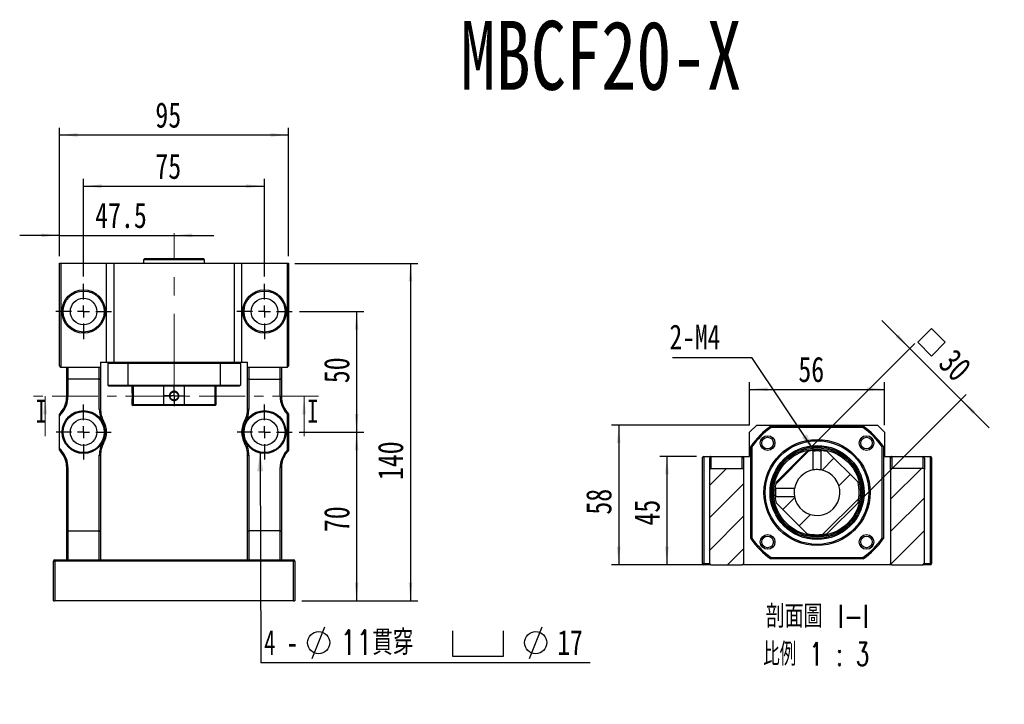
# Model space of a CAD drawing. Header units: millimetres. Extents: x 55 to 294, y 21 to 196.
# Tile 2 of 10: x 55 to 191, y 102 to 196. Entities that reach past the tile are written whole.
import ezdxf

# ---------------------------------------------------------------- set-up
doc = ezdxf.new("R2010")
doc.units = ezdxf.units.MM
doc.linetypes.add('CENTER', pattern=[10.16, 6.35, -1.27, 1.27, -1.27])
doc.linetypes.add('CENTERX2', pattern=[20.32, 12.7, -2.54, 2.54, -2.54])
doc.layers.add('FORMAT', color=7, linetype='Continuous')
doc.styles.add('SLDTEXTSTYLE0', font='TXT', dxfattribs={"width": 0.75})
doc.styles.add('SLDTEXTSTYLE1', font='TXT', dxfattribs={"width": 0.75, "bigfont": 'bigfont'})
doc.styles.add('SLDTEXTSTYLE3', font='TXT', dxfattribs={"width": 0.666667})
doc.styles.add('SLDTEXTSTYLE4', font='TXT', dxfattribs={"width": 0.65625, "bigfont": 'bigfont'})
doc.dimstyles.new('SLDDIMSTYLE1', dxfattribs={"dimtxt": 3.5, "dimasz": 2.5, "dimexe": 0, "dimexo": 0.0625, "dimgap": 0.875, "dimtad": 1, "dimdec": 1, "dimlfac": 3, "dimrnd": 1e-09, "dimzin": 12, "dimdsep": 46, "dimtxsty": 'SLDTEXTSTYLE0', "dimsah": 1, "dimcen": 0.09, "dimadec": 0, "dimazin": 3, "dimtfac": 1, "dimtdec": 1, "dimtmove": 0, "dimatfit": 0, "dimfxl": 0, "dimfrac": 2, "dimtolj": 1, "dimtzin": 12, "dimarcsym": 0})
doc.dimstyles.new('SLDDIMSTYLE2', dxfattribs={"dimtxt": 3.5, "dimasz": 2.5, "dimexe": 0, "dimexo": 0.0625, "dimgap": 0.875, "dimtad": 1, "dimlfac": 3, "dimrnd": 1e-09, "dimzin": 12, "dimdsep": 46, "dimtxsty": 'SLDTEXTSTYLE0', "dimsah": 1, "dimcen": 0.09, "dimadec": 0, "dimazin": 3, "dimtfac": 1, "dimtofl": 0, "dimtmove": 0, "dimatfit": 3, "dimfxl": 0, "dimfrac": 2, "dimtolj": 1, "dimtzin": 12, "dimarcsym": 0})
doc.dimstyles.new('SLDDIMSTYLE3', dxfattribs={"dimtxt": 3.5, "dimasz": 2.5, "dimexe": 0, "dimexo": 0.0625, "dimgap": 0.875, "dimtad": 1, "dimlfac": 3, "dimrnd": 1e-09, "dimzin": 12, "dimdsep": 46, "dimtxsty": 'SLDTEXTSTYLE0', "dimsah": 1, "dimcen": 0.09, "dimadec": 0, "dimazin": 3, "dimtfac": 1, "dimtmove": 0, "dimatfit": 0, "dimfxl": 0, "dimfrac": 2, "dimtolj": 1, "dimtzin": 12, "dimarcsym": 0})
doc.dimstyles.new('SLDDIMSTYLE4', dxfattribs={"dimtxt": 0.18, "dimasz": 2.5, "dimexe": 0, "dimexo": 0.0625, "dimgap": 0, "dimtad": 0, "dimtih": 1, "dimtoh": 1, "dimdec": 0, "dimrnd": 1e-09, "dimzin": 0, "dimdsep": 46, "dimtxsty": 'Standard', "dimsah": 1, "dimcen": 0.09, "dimadec": 0, "dimazin": 0, "dimtfac": 2.5, "dimtdec": 0, "dimtofl": 0, "dimtmove": 0, "dimatfit": 3, "dimfxl": 0, "dimfrac": 2, "dimtolj": 1, "dimtzin": 0, "dimarcsym": 0})

# ---------------------------------------------------------------- blocks, each defined once
blk = doc.blocks.new('_D')
at = {"layer": 'FORMAT', "color": 7}
for p, q in [((60.23, 163.77), (60.23, 167.64)), ((60.23, 166.64), (54.73, 166.64)), ((60.23, 166.64), (76.06, 166.64)), ((76.06, 166.64), (81.56, 166.64))]:
    blk.add_line(p, q, dxfattribs=at)
for points in [[(60.23, 166.64), (57.73, 166.89), (57.73, 166.39)], [(76.06, 166.64), (78.56, 166.39), (78.56, 166.89)]]:
    blk.add_solid(points, dxfattribs=at)
at = {"layer": 'FORMAT', "color": 7, "insert": (65.15, 171.16), "char_height": 3.5, "attachment_point": 1, "style": 'SLDTEXTSTYLE0'}
blk.add_mtext('47.5', dxfattribs=at)
blk = doc.blocks.new('_D_1')
at = {"layer": 'FORMAT', "color": 7}
for p, q in [((63.56, 160.94), (63.56, 174.44)), ((88.56, 160.94), (88.56, 174.44)), ((63.56, 173.44), (88.56, 173.44))]:
    blk.add_line(p, q, dxfattribs=at)
for points in [[(63.56, 173.44), (66.06, 173.19), (66.06, 173.69)], [(88.56, 173.44), (86.06, 173.69), (86.06, 173.19)]]:
    blk.add_solid(points, dxfattribs=at)
at = {"layer": 'FORMAT', "color": 7, "insert": (73.47, 177.95), "char_height": 3.5, "attachment_point": 1, "style": 'SLDTEXTSTYLE0'}
blk.add_mtext('75', dxfattribs=at)
blk = doc.blocks.new('_D_2')
at = {"layer": 'FORMAT', "color": 7}
for p, q in [((60.23, 163.77), (60.23, 181.52)), ((91.89, 163.77), (91.89, 181.52)), ((60.23, 180.52), (91.89, 180.52))]:
    blk.add_line(p, q, dxfattribs=at)
for points in [[(60.23, 180.52), (62.73, 180.27), (62.73, 180.77)], [(91.89, 180.52), (89.39, 180.77), (89.39, 180.27)]]:
    blk.add_solid(points, dxfattribs=at)
at = {"layer": 'FORMAT', "color": 7, "insert": (73.47, 185.03), "char_height": 3.5, "attachment_point": 1, "style": 'SLDTEXTSTYLE0'}
blk.add_mtext('95', dxfattribs=at)
blk = doc.blocks.new('_D_3')
at = {"layer": 'FORMAT', "color": 7}
for p, q in [((93.39, 156.11), (102.28, 156.11)), ((101.28, 156.11), (101.28, 139.44)), ((93.36, 139.44), (102.28, 139.44))]:
    blk.add_line(p, q, dxfattribs=at)
for points in [[(101.28, 156.11), (101.03, 153.61), (101.53, 153.61)], [(101.28, 139.44), (101.53, 141.94), (101.03, 141.94)]]:
    blk.add_solid(points, dxfattribs=at)
at = {"layer": 'FORMAT', "color": 7, "insert": (96.77, 146.2), "char_height": 3.5, "attachment_point": 1, "rotation": 90, "style": 'SLDTEXTSTYLE0'}
blk.add_mtext('50', dxfattribs=at)
blk = doc.blocks.new('_D_4')
at = {"layer": 'FORMAT', "color": 7}
for p, q in [((93.36, 139.44), (102.28, 139.44)), ((101.28, 139.44), (101.28, 116.11)), ((93.73, 116.11), (102.28, 116.11))]:
    blk.add_line(p, q, dxfattribs=at)
for points in [[(101.28, 139.44), (101.03, 136.94), (101.53, 136.94)], [(101.28, 116.11), (101.53, 118.61), (101.03, 118.61)]]:
    blk.add_solid(points, dxfattribs=at)
at = {"layer": 'FORMAT', "color": 7, "insert": (96.77, 125.61), "char_height": 3.5, "attachment_point": 1, "rotation": 90, "style": 'SLDTEXTSTYLE0'}
blk.add_mtext('70', dxfattribs=at)
blk = doc.blocks.new('_D_5')
at = {"layer": 'FORMAT', "color": 7}
for p, q in [((92.73, 162.77), (109.73, 162.77)), ((108.73, 162.77), (108.73, 116.11)), ((93.73, 116.11), (109.73, 116.11))]:
    blk.add_line(p, q, dxfattribs=at)
for points in [[(108.73, 162.77), (108.48, 160.27), (108.98, 160.27)], [(108.73, 116.11), (108.98, 118.61), (108.48, 118.61)]]:
    blk.add_solid(points, dxfattribs=at)
at = {"layer": 'FORMAT', "color": 7, "insert": (104.21, 132.8), "char_height": 3.5, "attachment_point": 1, "rotation": 90, "style": 'SLDTEXTSTYLE0'}
blk.add_mtext('140', dxfattribs=at)
blk = doc.blocks.new('SW_SYMBOL_HOLE_DIAM')
at = {"layer": 'FORMAT', "color": 0}
blk.add_line((300, 0), (700, 1000), dxfattribs=at)
blk.add_circle((500, 500), 350, dxfattribs=at)
blk = doc.blocks.new('SW_SYMBOL_HOLE_SPOT')
at = {"layer": 'FORMAT', "color": 0}
for p, q in [((0, 875), (0, 75)), ((1600, 75), (1600, 875)), ((0, 75), (1600, 75))]:
    blk.add_line(p, q, dxfattribs=at)
blk = doc.blocks.new('SW_NOTE_0')
at = {"layer": 'FORMAT', "color": 0}
blk.add_line((45.48, 0), (0, 0), dxfattribs=at)
at = {"layer": 'FORMAT', "color": 0, "xscale": 0.0043935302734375, "yscale": 0.0043935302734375, "zscale": 0.0043935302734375}
for name, p in [('SW_SYMBOL_HOLE_DIAM', (5.78, 0.57)), ('SW_SYMBOL_HOLE_SPOT', (26.49, 0.57)), ('SW_SYMBOL_HOLE_DIAM', (35.78, 0.57))]:
    blk.add_blockref(name, p, dxfattribs=at)
at = {"layer": 'FORMAT', "color": 0, "attachment_point": 1}
for s, insert, char_height, style in [('4 -', (0.45, 4.52), 3.44, 'SLDTEXTSTYLE3'), ('11\\M+18AD1\\M+190FA', (10.97, 4.52), 3.4396, 'SLDTEXTSTYLE1'), ('17', (40.97, 4.52), 3.44, 'SLDTEXTSTYLE0')]:
    blk.add_mtext(s, dxfattribs=dict(at, insert=insert, char_height=char_height, style=style))
blk = doc.blocks.new('SW_CENTERMARKSYMBOL_0')
at = {"layer": 'FORMAT', "color": 0}
for p, q in [((0, 1.67), (0, 3.83)), ((-1.67, 0), (-3.83, 0)), ((0, 0), (-0.83, 0)), ((0, 0), (0, 0.83)), ((0, 0), (0, -0.83)), ((0, 0), (0.83, 0)), ((1.67, 0), (3.83, 0)), ((0, -1.67), (0, -3.83))]:
    blk.add_line(p, q, dxfattribs=at)
blk = doc.blocks.new('SW_CENTERMARKSYMBOL_1')
at = {"layer": 'FORMAT', "color": 0}
for p, q in [((0, 1.67), (0, 3.83)), ((-1.67, 0), (-3.83, 0)), ((0, 0), (-0.83, 0)), ((0, 0), (0, 0.83)), ((0, 0), (0, -0.83)), ((0, 0), (0.83, 0)), ((1.67, 0), (3.83, 0)), ((0, -1.67), (0, -3.83))]:
    blk.add_line(p, q, dxfattribs=at)
blk = doc.blocks.new('SW_CENTERMARKSYMBOL_2')
at = {"layer": 'FORMAT', "color": 0}
for p, q in [((0, 1.67), (0, 3.8)), ((-1.67, 0), (-3.8, 0)), ((0, 0), (-0.83, 0)), ((0, 0), (0, 0.83)), ((0, 0), (0, -0.83)), ((0, 0), (0.83, 0)), ((1.67, 0), (3.8, 0)), ((0, -1.67), (0, -3.8))]:
    blk.add_line(p, q, dxfattribs=at)
blk = doc.blocks.new('SW_CENTERMARKSYMBOL_3')
at = {"layer": 'FORMAT', "color": 0}
for p, q in [((0, 1.67), (0, 3.8)), ((-1.67, 0), (-3.8, 0)), ((0, 0), (-0.83, 0)), ((0, 0), (0, 0.83)), ((0, 0), (0, -0.83)), ((0, 0), (0.83, 0)), ((1.67, 0), (3.8, 0)), ((0, -1.67), (0, -3.8))]:
    blk.add_line(p, q, dxfattribs=at)
blk = doc.blocks.new('SW_CENTERMARKSYMBOL_4')
at = {"layer": 'FORMAT', "color": 0}
for p, q in [((0, 0.83), (0, 1.4)), ((-0.83, 0), (-1.4, 0)), ((0, 0), (-0.83, 0)), ((0, 0), (0, 0.83)), ((0, 0), (0, -0.83)), ((0, 0), (0.83, 0)), ((0.83, 0), (1.4, 0)), ((0, -0.83), (0, -1.4))]:
    blk.add_line(p, q, dxfattribs=at)
blk = doc.blocks.new('_D_7')
at = {"layer": 'FORMAT', "color": 7}
for p, q in [((148.24, 136.08), (143.16, 136.08)), ((144.16, 136.08), (144.16, 121.08)), ((149.24, 121.08), (143.16, 121.08))]:
    blk.add_line(p, q, dxfattribs=at)
for points in [[(144.16, 136.08), (143.91, 133.58), (144.41, 133.58)], [(144.16, 121.08), (144.41, 123.58), (143.91, 123.58)]]:
    blk.add_solid(points, dxfattribs=at)
at = {"layer": 'FORMAT', "color": 7, "insert": (139.65, 126.52), "char_height": 3.5, "attachment_point": 1, "rotation": 90, "style": 'SLDTEXTSTYLE0'}
blk.add_mtext('45', dxfattribs=at)
blk = doc.blocks.new('_D_8')
at = {"layer": 'FORMAT', "color": 7}
for p, q in [((155.57, 140.42), (136.5, 140.42)), ((137.5, 140.42), (137.5, 121.08)), ((149.24, 121.08), (136.5, 121.08))]:
    blk.add_line(p, q, dxfattribs=at)
for points in [[(137.5, 140.42), (137.25, 137.92), (137.75, 137.92)], [(137.5, 121.08), (137.75, 123.58), (137.25, 123.58)]]:
    blk.add_solid(points, dxfattribs=at)
at = {"layer": 'FORMAT', "color": 7, "insert": (132.99, 128.03), "char_height": 3.5, "attachment_point": 1, "rotation": 90, "style": 'SLDTEXTSTYLE0'}
blk.add_mtext('58', dxfattribs=at)
blk = doc.blocks.new('_D_9')
at = {"layer": 'FORMAT', "color": 7}
for p, q in [((155.57, 140.42), (155.57, 146.35)), ((174.24, 140.42), (174.24, 146.35)), ((155.57, 145.35), (174.24, 145.35))]:
    blk.add_line(p, q, dxfattribs=at)
for points in [[(155.57, 145.35), (158.07, 145.1), (158.07, 145.6)], [(174.24, 145.35), (171.74, 145.6), (171.74, 145.1)]]:
    blk.add_solid(points, dxfattribs=at)
at = {"layer": 'FORMAT', "color": 7, "insert": (162.32, 149.86), "char_height": 3.5, "attachment_point": 1, "style": 'SLDTEXTSTYLE0'}
blk.add_mtext('56', dxfattribs=at)
blk = doc.blocks.new('SW_SYMBOL_MOD_BOX')
at = {"layer": 'FORMAT', "color": 0}
for p, q in [((200, 200), (200, 800)), ((200, 800), (800, 800)), ((800, 800), (800, 200)), ((200, 200), (800, 200))]:
    blk.add_line(p, q, dxfattribs=at)
blk = doc.blocks.new('_D_10')
at = {"layer": 'FORMAT', "color": 7}
for p, q in [((177.74, 150.99), (173.85, 154.88)), ((164.2, 137.45), (178.44, 151.7)), ((177.74, 150.99), (184.81, 143.92)), ((171.27, 130.38), (185.52, 144.62)), ((184.81, 143.92), (188.7, 140.03))]:
    blk.add_line(p, q, dxfattribs=at)
for points in [[(177.74, 150.99), (176.15, 152.93), (175.79, 152.58)], [(184.81, 143.92), (186.4, 141.97), (186.75, 142.33)]]:
    blk.add_solid(points, dxfattribs=at)
at = {"layer": 'FORMAT', "color": 7, "xscale": 0.004470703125, "yscale": 0.004470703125, "zscale": 0.004470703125, "rotation": 315.0000000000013}
blk.add_blockref('SW_SYMBOL_MOD_BOX', (177.56, 151.85), dxfattribs=at)
at = {"layer": 'FORMAT', "color": 7, "insert": (183.98, 151.2), "char_height": 3.5, "attachment_point": 1, "rotation": 315, "style": 'SLDTEXTSTYLE0'}
blk.add_mtext('30', dxfattribs=at)
blk = doc.blocks.new('SW_NOTE_2')
at = {"layer": 'FORMAT', "color": 0, "char_height": 3.175, "attachment_point": 2}
for s, insert, style in [('\\M+19655\\M+196CA\\M+19AA4 I-I', (8.63, 4.09), 'SLDTEXTSTYLE1'), ('\\M+194E4\\M+197E1 1 : 3', (8.46, -1.14), 'SLDTEXTSTYLE4')]:
    blk.add_mtext(s, dxfattribs=dict(at, insert=insert, style=style))
blk = doc.blocks.new('SW_NOTE_3')
at = {"layer": 'FORMAT', "color": 0}
blk.add_line((-10.95, 0), (0, 0), dxfattribs=at)
at = {"layer": 'FORMAT', "color": 0, "insert": (-11.37, 4.55), "char_height": 3.44, "attachment_point": 1, "style": 'SLDTEXTSTYLE0'}
blk.add_mtext('2-M4', dxfattribs=at)

msp = doc.modelspace()

# ---------------------------------------------------------------- hatches: boundary and pattern name
at = {"layer": 'FORMAT', "linetype": 'Continuous', "lineweight": 18}
h = msp.add_hatch(dxfattribs=at)
h.set_pattern_fill('ANSI31', color=256, style=0)
edge = h.paths.add_edge_path(flags=0)
edge.add_arc((164.9048, 131.0845), 5.8333, 186.450886, 193.997281)
edge.add_line((159.2447, 129.6736), (163.4939, 125.4244))
edge.add_arc((164.9048, 131.0845), 5.8333, 256.002719, 283.997281)
edge.add_line((166.3158, 125.4244), (170.565, 129.6736))
edge.add_arc((164.9048, 131.0845), 5.8333, 346.002719, 373.997281)
edge.add_line((170.565, 132.4955), (166.3158, 136.7446))
edge.add_arc((164.9048, 131.0845), 5.8333, 76.002719, 83.55132)
edge.add_spline(control_points=[(165.56, 136.8809), (165.5523, 136.8733), (165.5446, 136.8657), (165.537, 136.8581), (165.5293, 136.8505), (165.5217, 136.8428), (165.514, 136.8352), (165.4991, 136.8203), (165.4842, 136.8055), (165.4692, 136.7906)], knot_values=[0, 0, 0, 0, 0.00009724, 0.00009724, 0.00009724, 0.00019448, 0.00019448, 0.00019448, 0.00038417, 0.00038417, 0.00038417, 0.00038417], weights=[1, 1, 1, 1, 1, 1, 1, 1, 1, 1], degree=3, periodic=0)
edge.add_line((165.4692, 136.7906), (165.4693, 134.2005))
edge.add_arc((164.9048, 131.0845), 3.1667, -169.732157, 79.732157, ccw=False)
edge.add_line((161.7889, 130.5201), (159.1987, 130.5201))
edge.add_spline(control_points=[(159.1987, 130.5201), (159.1912, 130.5125), (159.1835, 130.5048), (159.1759, 130.4972), (159.1683, 130.4895), (159.1607, 130.4819), (159.153, 130.4742), (159.1382, 130.4593), (159.1233, 130.4444), (159.1084, 130.4294)], knot_values=[0, 0, 0, 0, 0.00009724, 0.00009724, 0.00009724, 0.00019448, 0.00019448, 0.00019448, 0.00038417, 0.00038417, 0.00038417, 0.00038417], weights=[1, 1, 1, 1, 1, 1, 1, 1, 1, 1], degree=3, periodic=0)
h = msp.add_hatch(dxfattribs=at)
h.set_pattern_fill('ANSI31', color=256, style=0)
edge = h.paths.add_edge_path(flags=0)
edge.add_arc((164.9048, 131.0845), 5.8333, 166.002719, 173.550989)
edge.add_spline(control_points=[(159.1084, 131.7397), (159.116, 131.732), (159.1237, 131.7243), (159.1313, 131.7167), (159.1389, 131.709), (159.1465, 131.7014), (159.1542, 131.6937), (159.169, 131.6788), (159.1839, 131.6639), (159.1988, 131.6489)], knot_values=[0, 0, 0, 0, 0.00009724, 0.00009724, 0.00009724, 0.00019448, 0.00019448, 0.00019448, 0.00038417, 0.00038417, 0.00038417, 0.00038417], weights=[1, 1, 1, 1, 1, 1, 1, 1, 1, 1], degree=3, periodic=0)
edge.add_line((159.1988, 131.6489), (161.7889, 131.649))
edge.add_arc((164.9048, 131.0845), 3.1667, 100.267843, 169.732157, ccw=False)
edge.add_line((164.3404, 134.2005), (164.3404, 136.7906))
edge.add_spline(control_points=[(164.3404, 136.7906), (164.3328, 136.7982), (164.3252, 136.8058), (164.3175, 136.8135), (164.3099, 136.8211), (164.3022, 136.8287), (164.2946, 136.8363), (164.2796, 136.8512), (164.2647, 136.8661), (164.2498, 136.881)], knot_values=[0, 0, 0, 0, 0.00009724, 0.00009724, 0.00009724, 0.00019448, 0.00019448, 0.00019448, 0.00038417, 0.00038417, 0.00038417, 0.00038417], weights=[1, 1, 1, 1, 1, 1, 1, 1, 1, 1], degree=3, periodic=0)
edge.add_arc((164.9048, 131.0845), 5.8333, 96.447671, 103.997281)
edge.add_line((163.4939, 136.7446), (159.2447, 132.4955))
h = msp.add_hatch(dxfattribs=at)
h.set_pattern_fill('ANSI31', color=256, style=0)
edge = h.paths.add_edge_path(flags=0)
edge.add_line((154.7382, 121.2512), (154.7382, 134.2512))
edge.add_arc((154.5715, 134.2512), 0.1667, 0, 90)
edge.add_line((154.5715, 134.4179), (150.2382, 134.4179))
edge.add_arc((150.2382, 134.2512), 0.1667, 90, 180)
edge.add_line((150.0715, 134.2512), (150.0715, 121.2512))
edge.add_arc((150.2382, 121.2512), 0.1667, 180, 270)
edge.add_line((150.2382, 121.0845), (154.5715, 121.0845))
edge.add_arc((154.5715, 121.2512), 0.1667, 270, 360)
h = msp.add_hatch(dxfattribs=at)
h.set_pattern_fill('ANSI31', color=256, style=0)
edge = h.paths.add_edge_path(flags=0)
edge.add_line((179.5715, 134.4179), (175.2382, 134.4179))
edge.add_arc((175.2382, 134.2512), 0.1667, 90, 180)
edge.add_line((175.0715, 134.2512), (175.0715, 121.2512))
edge.add_arc((175.2382, 121.2512), 0.1667, 180, 270)
edge.add_line((175.2382, 121.0845), (179.5715, 121.0845))
edge.add_arc((179.5715, 121.2512), 0.1667, 270, 360)
edge.add_line((179.7382, 121.2512), (179.7382, 134.2512))
edge.add_arc((179.5715, 134.2512), 0.1667, 0, 90)

# ---------------------------------------------------------------- linework, layer by layer
at = {"color": 7, "linetype": 'Continuous', "lineweight": 25}
for p, q in [((72.0092, 163.4387), (71.8426, 163.272)), ((71.8426, 163.272), (71.8426, 162.772)), ((80.2759, 163.272), (71.8426, 163.272)), ((72.0092, 163.4387), (80.1092, 163.4387)), ((80.2759, 163.272), (80.1092, 163.4387)), ((80.2759, 162.772), (80.2759, 163.272)), ((60.2259, 148.6053), (60.2259, 162.772)), ((60.2259, 162.772), (60.3926, 162.772)), ((60.3926, 162.772), (60.3926, 148.4387)), ((60.3926, 162.772), (66.7259, 162.772)), ((66.7259, 162.772), (67.7259, 162.772)), ((66.7259, 149.1053), (66.7259, 162.772)), ((67.7259, 162.772), (84.3926, 162.772)), ((67.7259, 162.772), (67.7259, 149.1053)), ((84.3926, 162.772), (85.3926, 162.772)), ((84.3926, 149.1053), (84.3926, 162.772)), ((85.3926, 162.772), (85.3926, 149.1053)), ((85.3926, 162.772), (91.7259, 162.772)), ((91.7259, 148.4387), (91.7259, 162.772)), ((91.7259, 162.772), (91.8926, 162.772)), ((91.8926, 162.772), (91.8926, 148.6053)), ((60.3926, 148.4387), (61.3926, 148.4387)), ((61.2259, 146.841), (61.2259, 148.4387)), ((61.3926, 148.4387), (61.3926, 146.772)), ((61.3926, 148.4387), (65.7259, 148.4387)), ((65.7259, 146.772), (65.7259, 148.4387)), ((65.7259, 148.4387), (65.8926, 148.4387)), ((65.8926, 149.1053), (65.8926, 148.4387)), ((65.8926, 149.1053), (66.7259, 149.1053)), ((65.8926, 148.4387), (65.8926, 146.841)), ((66.7259, 149.1053), (67.7259, 149.1053)), ((69.6822, 148.9387), (66.8926, 148.9387)), ((66.8926, 148.9387), (66.8926, 145.9387)), ((67.7259, 149.1053), (84.3926, 149.1053)), ((69.6822, 148.9387), (69.6822, 145.9387)), ((82.4363, 148.9387), (69.6822, 148.9387)), ((82.4363, 148.9387), (82.4363, 145.9387)), ((85.2259, 148.9387), (82.4363, 148.9387)), ((84.3926, 149.1053), (85.3926, 149.1053)), ((85.2259, 148.9387), (85.2259, 145.9387)), ((85.3926, 149.1053), (86.2259, 149.1053)), ((86.2259, 148.4387), (86.2259, 149.1053)), ((86.2259, 146.841), (86.2259, 148.4387)), ((86.2259, 148.4387), (86.3926, 148.4387)), ((86.3926, 148.4387), (86.3926, 146.772)), ((86.3926, 148.4387), (90.7259, 148.4387)), ((90.7259, 146.772), (90.7259, 148.4387)), ((90.7259, 148.4387), (91.7259, 148.4387)), ((90.8926, 148.4387), (90.8926, 146.841)), ((61.2259, 144.3518), (61.2259, 146.841)), ((65.7259, 146.772), (61.3926, 146.772)), ((61.3926, 146.772), (61.3926, 144.3518)), ((65.7259, 142.6228), (65.7259, 146.772)), ((65.8926, 146.841), (65.8926, 142.6228)), ((66.8926, 145.9387), (69.6822, 145.9387)), ((69.7347, 145.772), (67.0592, 145.772)), ((69.6822, 145.9387), (82.4363, 145.9387)), ((82.3838, 145.772), (69.7347, 145.772)), ((70.2259, 145.772), (70.2259, 145.0855)), ((70.3991, 145.772), (70.3991, 143.272)), ((74.6483, 143.272), (74.6483, 145.772)), ((77.4702, 145.772), (77.4702, 143.272)), ((81.7193, 143.272), (81.7193, 145.772)), ((81.8926, 143.272), (81.8926, 145.772)), ((85.0592, 145.772), (82.3838, 145.772)), ((82.4363, 145.9387), (85.2259, 145.9387)), ((86.2259, 142.6228), (86.2259, 146.841)), ((86.3926, 146.772), (90.7259, 146.772)), ((86.3926, 146.772), (86.3926, 142.6228)), ((90.7259, 144.3518), (90.7259, 146.772)), ((90.8926, 146.841), (90.8926, 144.3518)), ((61.3926, 144.3518), (61.2259, 144.3518)), ((90.8926, 144.3518), (90.7259, 144.3518)), ((70.2259, 143.7919), (70.2259, 143.272)), ((70.2259, 143.272), (70.3926, 143.1053)), ((70.2259, 143.272), (70.3991, 143.272)), ((70.5499, 143.1053), (70.3926, 143.1053)), ((70.3991, 143.272), (74.6483, 143.272)), ((74.7332, 143.1053), (70.5499, 143.1053)), ((74.6483, 143.272), (77.4702, 143.272)), ((77.3853, 143.1053), (74.7332, 143.1053)), ((81.5686, 143.1053), (77.3853, 143.1053)), ((77.4702, 143.272), (81.7193, 143.272)), ((81.7259, 143.1053), (81.5686, 143.1053)), ((81.7193, 143.272), (81.8926, 143.272)), ((81.7259, 143.1053), (81.8926, 143.272)), ((60.2259, 137.2276), (60.2259, 141.6497)), ((65.7259, 142.6228), (65.8926, 142.6228)), ((86.2259, 142.6228), (86.3926, 142.6228)), ((91.7259, 136.9948), (91.7259, 141.8825)), ((91.8926, 141.9387), (91.8926, 136.9387)), ((155.5715, 139.4179), (156.5715, 140.4179)), ((156.5715, 140.4179), (173.2382, 140.4179)), ((158.5278, 140.2512), (171.2819, 140.2512)), ((173.2382, 140.4179), (174.2382, 139.4179)), ((155.5715, 136.0845), (155.5715, 139.4179)), ((171.2294, 140.0845), (158.5803, 140.0845)), ((174.2382, 139.4179), (174.2382, 136.0845)), ((155.7382, 124.7075), (155.7382, 137.4616)), ((174.0715, 137.4616), (174.0715, 124.7075)), ((65.7259, 125.772), (65.7259, 136.2545)), ((65.7259, 136.2545), (65.8926, 136.2545)), ((65.8926, 136.2545), (65.8926, 125.6828)), ((86.2259, 136.2545), (86.3926, 136.2545)), ((86.2259, 125.6828), (86.2259, 136.2545)), ((86.3926, 136.2545), (86.3926, 125.772)), ((149.2382, 136.0845), (150.2382, 136.0845)), ((149.2382, 136.0845), (149.2382, 121.2512)), ((150.2382, 136.0845), (150.2382, 134.4179)), ((150.2382, 136.0845), (154.5715, 136.0845)), ((154.5715, 134.4179), (154.5715, 136.0845)), ((154.5715, 136.0845), (154.7382, 136.0845)), ((154.7382, 136.0845), (154.7382, 135.8488)), ((154.7382, 136.0845), (155.5715, 136.0845)), ((155.9048, 137.4091), (155.9048, 124.76)), ((163.4939, 136.7446), (159.2447, 132.4955)), ((164.3404, 136.7906), (164.3404, 134.2005)), ((165.4693, 134.2005), (165.4693, 136.7906)), ((165.5439, 136.8827), (165.5599, 136.8809)), ((170.565, 132.4955), (166.3158, 136.7446)), ((173.9048, 124.76), (173.9048, 137.4091)), ((174.2382, 136.0845), (175.0715, 136.0845)), ((175.0715, 136.0845), (175.2382, 136.0845)), ((175.0715, 135.8488), (175.0715, 136.0845)), ((175.2382, 136.0845), (175.2382, 134.4179)), ((175.2382, 136.0845), (179.5715, 136.0845)), ((179.5715, 134.4179), (179.5715, 136.0845)), ((179.5715, 136.0845), (180.5715, 136.0845)), ((180.5715, 121.2512), (180.5715, 136.0845)), ((149.0715, 121.2512), (149.0715, 135.9179)), ((150.0715, 134.2512), (150.0715, 135.8488)), ((154.7382, 135.8488), (154.7382, 134.2512)), ((175.0715, 134.2512), (175.0715, 135.8488)), ((179.7382, 135.8488), (179.7382, 134.2512)), ((180.7382, 135.9179), (180.7382, 121.2512)), ((61.2259, 134.5255), (61.3926, 134.5255)), ((61.2259, 125.6828), (61.2259, 134.5255)), ((61.3926, 134.5255), (61.3926, 125.772)), ((90.7259, 125.772), (90.7259, 134.5255)), ((90.8926, 134.5255), (90.7259, 134.5255)), ((90.8926, 134.5255), (90.8926, 125.6828)), ((150.0715, 121.2512), (150.0715, 134.2512)), ((150.2382, 134.4179), (154.5715, 134.4179)), ((154.7382, 134.2512), (154.7382, 121.2512)), ((175.0715, 134.2512), (175.0715, 121.2512)), ((179.5715, 134.4179), (175.2382, 134.4179)), ((179.7382, 121.2512), (179.7382, 134.2512)), ((159.1067, 131.7236), (159.1084, 131.7398)), ((161.7889, 131.649), (159.1987, 131.649)), ((159.1987, 130.5201), (161.7889, 130.5201)), ((159.2447, 129.6736), (163.4939, 125.4244)), ((166.3158, 125.4244), (170.565, 129.6736)), ((61.2259, 121.772), (61.2259, 125.6828)), ((61.3926, 125.772), (61.3926, 121.772)), ((61.3926, 125.772), (65.7259, 125.772)), ((65.7259, 121.772), (65.7259, 125.772)), ((65.8926, 125.6828), (65.8926, 121.772)), ((86.2259, 121.772), (86.2259, 125.6828)), ((86.3926, 125.772), (86.3926, 121.772)), ((90.7259, 125.772), (86.3926, 125.772)), ((90.7259, 121.772), (90.7259, 125.772)), ((90.8926, 125.6828), (90.8926, 121.772)), ((59.3926, 121.6053), (59.5592, 121.6053)), ((59.3926, 116.1053), (59.3926, 121.6053)), ((59.5592, 121.772), (92.5592, 121.772)), ((59.5592, 121.772), (59.5592, 121.6053)), ((59.5592, 121.6053), (59.5592, 116.1053)), ((92.5592, 121.6053), (59.5592, 121.6053)), ((92.5592, 121.772), (92.5592, 121.6053)), ((92.5592, 116.1053), (92.5592, 121.6053)), ((92.7259, 121.6053), (92.5592, 121.6053)), ((92.7259, 121.6053), (92.7259, 116.1053)), ((149.2382, 121.2512), (149.0715, 121.2512)), ((149.2382, 121.0845), (149.2382, 121.2512)), ((149.2382, 121.2512), (150.0715, 121.2512)), ((154.7382, 121.2512), (154.7382, 121.0845)), ((171.2819, 121.9179), (158.5278, 121.9179)), ((158.5803, 122.0845), (171.2294, 122.0845)), ((175.0715, 121.0845), (175.0715, 121.2512)), ((179.7382, 121.2512), (180.5715, 121.2512)), ((180.5715, 121.0845), (180.5715, 121.2512)), ((180.7382, 121.2512), (180.5715, 121.2512)), ((150.2382, 121.0845), (149.2382, 121.0845)), ((150.2382, 121.0845), (154.5715, 121.0845)), ((154.7382, 121.0845), (154.5715, 121.0845)), ((175.0715, 121.0845), (154.7382, 121.0845)), ((175.2382, 121.0845), (175.0715, 121.0845)), ((175.2382, 121.0845), (179.5715, 121.0845)), ((180.5715, 121.0845), (179.5715, 121.0845)), ((59.3926, 116.1053), (59.5592, 116.1053)), ((92.5592, 116.1053), (59.5592, 116.1053)), ((92.5592, 116.1053), (92.7259, 116.1053))]:
    msp.add_line(p, q, dxfattribs=at)
at = {"color": 7, "linetype": 'CENTER', "lineweight": 18}
msp.add_line((96.0251, 144.3887), (56.2386, 144.3887), dxfattribs=at)
at = {"color": 7, "linetype": 'Continuous', "lineweight": 18}
for p, q in [((58.2386, 138.8887), (58.2386, 144.3887)), ((94.0251, 138.8887), (94.0251, 144.3887))]:
    msp.add_line(p, q, dxfattribs=at)
at = {"color": 7, "linetype": 'Continuous', "lineweight": 25, "flags": 128}
for points in [[(60.4111, 142.1682), (60.4135, 142.1661), (60.4207, 142.1599), (60.4323, 142.1498), (60.448, 142.1362), (60.467, 142.1197), (60.4888, 142.1008), (60.5124, 142.0803), (60.537, 142.059)], [(91.7074, 142.1682), (91.7049, 142.1661), (91.6978, 142.1599), (91.6861, 142.1498), (91.6705, 142.1362), (91.6514, 142.1197), (91.6296, 142.1008), (91.606, 142.0803), (91.5814, 142.059)], [(66.1746, 140.9083), (66.203, 140.9242), (66.2302, 140.9395), (66.2553, 140.9536), (66.2773, 140.966), (66.2954, 140.9762), (66.3088, 140.9837), (66.3171, 140.9883), (66.3199, 140.9899)], [(85.7985, 140.9899), (85.8013, 140.9883), (85.8096, 140.9837), (85.823, 140.9762), (85.8411, 140.966), (85.8631, 140.9536), (85.8882, 140.9395), (85.9155, 140.9242), (85.9438, 140.9083)], [(66.1746, 137.969), (66.203, 137.9531), (66.2302, 137.9378), (66.2553, 137.9237), (66.2773, 137.9113), (66.2954, 137.9012), (66.3088, 137.8936), (66.3171, 137.889), (66.3199, 137.8874)], [(85.7985, 137.8874), (85.8013, 137.889), (85.8096, 137.8936), (85.823, 137.9012), (85.8411, 137.9113), (85.8631, 137.9237), (85.8882, 137.9378), (85.9155, 137.9531), (85.9438, 137.969)], [(60.4111, 136.7091), (60.4135, 136.7112), (60.4207, 136.7174), (60.4323, 136.7275), (60.448, 136.7411), (60.467, 136.7577), (60.4888, 136.7765), (60.5124, 136.797), (60.537, 136.8183)], [(91.7074, 136.7091), (91.7049, 136.7112), (91.6978, 136.7174), (91.6861, 136.7275), (91.6705, 136.7411), (91.6514, 136.7577), (91.6296, 136.7765), (91.606, 136.797), (91.5814, 136.8183)], [(164.3405, 136.7906), (164.3175, 136.8135), (164.2946, 136.8363), (164.2498, 136.881)], [(164.3524, 136.7922), (164.3382, 136.7903), (164.3382, 136.7903)], [(165.5599, 136.881), (165.537, 136.8581), (165.514, 136.8352), (165.4692, 136.7906)], [(165.4688, 134.2006), (165.4682, 134.2007), (165.4175, 134.2094), (165.3104, 134.2251), (165.1563, 134.2412), (164.9732, 134.2505), (164.7846, 134.2489), (164.6109, 134.2375), (164.4681, 134.2209), (164.373, 134.2062), (164.3382, 134.2001), (164.3385, 134.2001)], [(159.1084, 131.7396), (159.1313, 131.7167), (159.1542, 131.6937), (159.1988, 131.6489)], [(161.7888, 131.6485), (161.7887, 131.6479), (161.7799, 131.5971), (161.7643, 131.49), (161.7482, 131.336), (161.7389, 131.1528), (161.7405, 130.9643), (161.7519, 130.7905), (161.7684, 130.6478), (161.7832, 130.5526), (161.7893, 130.5179), (161.7892, 130.5182)], [(159.1988, 130.5201), (159.1759, 130.4972), (159.153, 130.4742), (159.1084, 130.4294)], [(159.1971, 130.532), (159.1991, 130.5179), (159.1991, 130.5179)], [(65.7259, 125.772), (65.7548, 125.7706), (65.7829, 125.7666), (65.8092, 125.76), (65.833, 125.7511), (65.8536, 125.7401), (65.8702, 125.7274), (65.8825, 125.7133), (65.89, 125.6983), (65.8926, 125.6828)], [(90.7259, 125.772), (90.7548, 125.7706), (90.7829, 125.7666), (90.8092, 125.76), (90.833, 125.7511), (90.8536, 125.7401), (90.8702, 125.7274), (90.8825, 125.7133), (90.89, 125.6983), (90.8926, 125.6828)]]:
    msp.add_lwpolyline(points, dxfattribs=at)
at = {"color": 7, "linetype": 'Continuous', "lineweight": 25}
for centre, radius in [((63.5592, 156.1053), 3), ((63.5592, 156.1053), 2.8333), ((63.5592, 156.1053), 1.8333), ((88.5592, 156.1053), 3), ((88.5592, 156.1053), 2.8333), ((88.5592, 156.1053), 1.8333), ((63.5592, 139.4387), 2.9667), ((63.5592, 139.4387), 2.8333), ((88.5592, 139.4387), 2.9667), ((88.5592, 139.4387), 2.8333), ((63.5592, 139.4387), 1.8333), ((88.5592, 139.4387), 1.8333), ((158.0695, 137.9199), 1.0167), ((171.7402, 137.9199), 1.0167), ((158.0695, 137.9199), 0.8), ((164.9048, 131.0845), 7.3333), ((164.9048, 131.0845), 7.1667), ((164.9048, 131.0845), 6.5), ((164.9048, 131.0845), 6.3333), ((171.7402, 137.9199), 0.8), ((164.9048, 131.0845), 6.1667), ((164.9048, 131.0845), 6), ((158.0695, 124.2492), 1.0167), ((171.7402, 124.2492), 1.0167), ((158.0695, 124.2492), 0.8), ((171.7402, 124.2492), 0.8)]:
    msp.add_circle(centre, radius, dxfattribs=at)
for centre, radius, start, end in [((60.3926, 148.6053), 0.1667, 180, 270), ((91.7259, 148.6053), 0.1667, 270, 0), ((57.8926, 144.3518), 3.3333, 319.073937, 0), ((57.8926, 144.3518), 3.5, 319.073937, 0), ((94.2259, 144.3518), 3.5, 180, 220.926063), ((94.2259, 144.3518), 3.3333, 180, 220.926063), ((63.5592, 139.4387), 4.1667, 139.073937, 143.130102), ((63.5592, 139.4387), 4, 139.073937, 146.44269), ((69.2259, 142.6228), 3.5, 180, 209.33211), ((69.2259, 142.6228), 3.3333, 180, 209.33211), ((82.8926, 142.6228), 3.3333, 330.66789, 0), ((82.8926, 142.6228), 3.5, 330.66789, 0), ((88.5592, 139.4387), 4, 37.658462, 40.926063), ((88.5592, 139.4387), 4.1667, 36.869898, 40.926063), ((63.5592, 139.4387), 3, 330.66789, 29.33211), ((63.5592, 139.4387), 3.1667, 330.66789, 29.33211), ((88.5592, 139.4387), 3.1667, 150.66789, 209.33211), ((88.5592, 139.4387), 3, 150.66789, 209.33211), ((164.9048, 131.0845), 11.1667, 124.82546, 145.17454), ((164.9048, 131.0845), 11.1667, 34.82546, 55.17454), ((164.9048, 131.0845), 11, 125.096801, 144.903199), ((164.9048, 131.0845), 11, 35.096801, 54.903199), ((69.2259, 136.2545), 3.5, 150.66789, 180), ((69.2259, 136.2545), 3.3333, 150.66789, 180), ((82.8926, 136.2545), 3.3333, 0, 29.33211), ((82.8926, 136.2545), 3.5, 0, 29.33211), ((63.5592, 139.4387), 4, 213.55731, 220.926063), ((63.5592, 139.4387), 4.1667, 216.869898, 220.926063), ((57.8926, 134.5255), 3.3333, 360, 40.926063), ((57.8926, 134.5255), 3.5, 360, 40.926063), ((94.2259, 134.5255), 3.5, 139.073937, 180), ((94.2259, 134.5255), 3.3333, 139.073937, 180), ((88.5592, 139.4387), 4, 319.073937, 322.341538), ((88.5592, 139.4387), 4.1667, 319.073937, 323.130102), ((149.2382, 135.9179), 0.1667, 90, 180), ((164.9048, 131.0845), 5.8333, 96.450588, 103.997281), ((164.9048, 131.0867), 5.8311, 83.987759, 96.376359), ((164.9036, 132.3451), 4.4815, 82.902716, 96.822207), ((164.9048, 131.0845), 5.8333, 76.002719, 83.55132), ((180.5715, 135.9179), 0.1667, 0, 90), ((150.2382, 134.2512), 0.1667, 90, 180), ((154.5715, 134.2512), 0.1667, 0, 90), ((164.9048, 131.0845), 3.1667, 100.267843, 169.732157), ((164.9048, 131.0845), 3.1667, 190.267843, 79.732157), ((175.2382, 134.2512), 0.1667, 90, 180), ((179.5715, 134.2512), 0.1667, 0, 90), ((164.9048, 131.0845), 5.8333, 166.002719, 173.550989), ((164.9048, 131.0845), 5.8333, 346.002719, 13.997281), ((164.9024, 131.0845), 5.8308, 173.987269, 186.37585), ((163.6453, 131.0833), 4.4825, 172.903679, 186.819062), ((164.9048, 131.0845), 5.8333, 186.450886, 193.997281), ((164.9048, 131.0845), 5.8333, 256.002719, 283.997281), ((164.9048, 131.0845), 11.1667, 214.82546, 235.17454), ((164.9048, 131.0845), 11, 215.096801, 234.903199), ((164.9048, 131.0845), 11, 305.096801, 324.903199), ((164.9048, 131.0845), 11.1667, 304.82546, 325.17454), ((59.5592, 121.6053), 0.1667, 90, 180), ((92.5592, 121.6053), 0.1667, 0, 90), ((149.2382, 121.2512), 0.1667, 180, 270), ((150.2382, 121.2512), 0.1667, 180, 270), ((154.5715, 121.2512), 0.1667, 270, 0), ((175.2382, 121.2512), 0.1667, 180, 270), ((179.5715, 121.2512), 0.1667, 270, 0), ((180.5715, 121.2512), 0.1667, 270, 0)]:
    msp.add_arc(centre, radius, start, end, dxfattribs=at)
for centre, major_axis, ratio, start_param, end_param in [((61.3926, 146.841), (0.1667, 0), 0.41421356, 3.14159265, 4.71238898), ((65.7259, 146.841), (0.1667, 0), 0.41421356, 4.71238898, 6.28318531), ((86.3926, 146.841), (0.1667, 0), 0.41421356, 3.14159265, 4.71238898), ((90.7259, 146.841), (0.1667, 0), 0.41421356, 4.71238898, 6.28318531), ((150.2382, 135.8488), (0, -0.2357), 0.70710678, 3.14159265, 4.71238898), ((154.5715, 135.8488), (0, -0.2357), 0.70710678, 1.57079633, 3.14159265), ((175.2382, 135.8488), (0, -0.2357), 0.70710678, 3.14159265, 4.71238898), ((179.5715, 135.8488), (0, -0.2357), 0.70710678, 1.57079633, 3.14159265), ((61.3926, 125.6828), (0.1667, 0), 0.53518376, 1.57079633, 3.14159265), ((86.3926, 125.6828), (0.1667, 0), 0.53518376, 1.57079633, 3.14159265)]:
    msp.add_ellipse(centre, major_axis=major_axis, ratio=ratio, start_param=start_param, end_param=end_param, dxfattribs=at)
for points in [[(67.0592, 149.1053), (67.0037, 149.0498), (66.9481, 148.9942), (66.8926, 148.9387)], [(69.7347, 149.1053), (69.7171, 149.0498), (69.6996, 148.9942), (69.6822, 148.9387)], [(82.3838, 149.1053), (82.4013, 149.0498), (82.4188, 148.9942), (82.4363, 148.9387)], [(85.0592, 149.1053), (85.1148, 149.0498), (85.1703, 148.9942), (85.2259, 148.9387)], [(67.0592, 145.772), (67.0037, 145.8275), (66.9481, 145.8831), (66.8926, 145.9387)], [(69.6822, 145.9387), (69.6996, 145.8831), (69.7171, 145.8275), (69.7347, 145.772)], [(82.4363, 145.9387), (82.4188, 145.8831), (82.4013, 145.8275), (82.3838, 145.772)], [(85.2259, 145.9387), (85.1703, 145.8831), (85.1148, 145.8275), (85.0592, 145.772)], [(70.3991, 143.272), (70.4493, 143.2164), (70.4996, 143.1609), (70.5499, 143.1053)], [(74.7332, 143.1053), (74.705, 143.1609), (74.6767, 143.2164), (74.6483, 143.272)], [(77.4702, 143.272), (77.4418, 143.2164), (77.4135, 143.1609), (77.3853, 143.1053)], [(81.7193, 143.272), (81.6692, 143.2164), (81.6189, 143.1609), (81.5686, 143.1053)], [(158.5278, 140.2512), (158.5452, 140.1956), (158.5627, 140.1401), (158.5803, 140.0845)], [(171.2819, 140.2512), (171.2645, 140.1956), (171.247, 140.1401), (171.2294, 140.0845)], [(155.9048, 137.4091), (155.8493, 137.4266), (155.7937, 137.4441), (155.7382, 137.4616)], [(174.0715, 137.4616), (174.0159, 137.4441), (173.9604, 137.4266), (173.9048, 137.4091)], [(155.7382, 124.7075), (155.7937, 124.7249), (155.8493, 124.7424), (155.9048, 124.76)], [(174.0715, 124.7075), (174.0159, 124.7249), (173.9604, 124.7424), (173.9048, 124.76)], [(158.5278, 121.9179), (158.5452, 121.9734), (158.5627, 122.029), (158.5803, 122.0845)], [(171.2819, 121.9179), (171.2645, 121.9734), (171.247, 122.029), (171.2294, 122.0845)]]:
    msp.add_open_spline(points, degree=3, dxfattribs=at)
for points, knots in [([(70.2259, 145.0855), (70.2271, 145.0768), (70.2294, 145.0594), (70.2444, 144.9061), (70.2593, 144.6953), (70.264, 144.4807), (70.2621, 144.3118), (70.2564, 144.1494), (70.2446, 143.9696), (70.2293, 143.822), (70.227, 143.802), (70.2259, 143.7919)], [0, 0, 0, 0, 0.12597587, 0.25140247, 0.3761309, 0.50025073, 0.56197749, 0.62470686, 0.74903546, 0.87437264, 1, 1, 1, 1]), ([(76.0592, 143.7918), (75.9728, 143.7918), (75.8001, 143.8218), (75.6071, 143.9548), (75.4821, 144.1101), (75.4154, 144.2687), (75.3968, 144.4237), (75.4104, 144.5656), (75.449, 144.6876), (75.5095, 144.8006), (75.5915, 144.8989), (75.6916, 144.9797), (75.8066, 145.0392), (75.9309, 145.0772), (76.075, 145.0908), (76.2321, 145.0725), (76.3928, 145.0071), (76.5286, 144.9007), (76.6366, 144.7668), (76.7031, 144.6083), (76.7217, 144.4533), (76.7079, 144.3114), (76.6692, 144.1893), (76.6085, 144.0762), (76.4988, 143.9454), (76.3179, 143.8214), (76.1455, 143.7917), (76.0592, 143.7918)], [0, 0, 0, 0, 0.06280493, 0.12533587, 0.16749438, 0.20796912, 0.24986194, 0.2806357, 0.31190916, 0.34315935, 0.37420199, 0.40532452, 0.43699275, 0.46872676, 0.5001083, 0.54256064, 0.58346211, 0.62580237, 0.66800448, 0.70847557, 0.75031801, 0.78111812, 0.81242026, 0.84369014, 0.87476252, 0.9372925, 1, 1, 1, 1]), ([(76.0592, 143.872), (76.1005, 143.872), (76.1911, 143.8819), (76.3316, 143.9331), (76.4661, 144.0316), (76.5647, 144.166), (76.6159, 144.3066), (76.633, 144.4618), (76.6005, 144.6514), (76.4871, 144.8304), (76.3322, 144.9439), (76.1917, 144.9953), (76.0362, 145.0125), (75.8462, 144.9799), (75.667, 144.8661), (75.5536, 144.711), (75.5025, 144.5704), (75.4855, 144.4153), (75.518, 144.2258), (75.6315, 144.0468), (75.7866, 143.9332), (75.9272, 143.8819), (76.0179, 143.872), (76.0592, 143.872)], [0, 0, 0, 0, 0.03481721, 0.076508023, 0.125071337, 0.173794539, 0.215528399, 0.250270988, 0.304854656, 0.374979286, 0.423574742, 0.465268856, 0.500060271, 0.554889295, 0.625004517, 0.673672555, 0.715367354, 0.750087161, 0.804660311, 0.874806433, 0.923419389, 0.965150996, 1, 1, 1, 1]), ([(60.2259, 141.6497), (60.2259, 141.7101), (60.2259, 141.7715), (60.2259, 141.8554), (60.2259, 141.8817), (60.2259, 141.9237), (60.2259, 141.9387), (60.2259, 141.9387)], [0, 0, 0, 0, 0.5, 0.5, 0.75, 0.75, 1, 1, 1, 1]), ([(91.7259, 141.8825), (91.7259, 141.9114), (91.7283, 141.9408), (91.742, 141.9796), (91.7486, 141.9914), (91.7653, 142.008), (91.7754, 142.0125), (91.8061, 142.0152), (91.8261, 142.0045), (91.8615, 141.9765), (91.8777, 141.9585), (91.8926, 141.9387)], [0, 0, 0, 0, 0.25, 0.25, 0.375, 0.375, 0.5, 0.5, 0.75, 0.75, 1, 1, 1, 1]), ([(60.2259, 136.9387), (60.2259, 136.9387), (60.2259, 136.9423), (60.2259, 136.955), (60.2259, 136.9641), (60.2259, 136.9957), (60.2259, 137.0221), (60.2259, 137.106), (60.2259, 137.1673), (60.2259, 137.2276)], [0, 0, 0, 0, 0.125, 0.125, 0.25, 0.25, 0.5, 0.5, 1, 1, 1, 1]), ([(91.8926, 136.9387), (91.8777, 136.9189), (91.8618, 136.9011), (91.8263, 136.873), (91.8063, 136.8622), (91.7756, 136.8647), (91.7654, 136.8693), (91.7487, 136.8858), (91.7422, 136.8975), (91.7283, 136.9364), (91.7259, 136.9658), (91.7259, 136.9948)], [0, 0, 0, 0, 0.25, 0.25, 0.5, 0.5, 0.625, 0.625, 0.75, 0.75, 1, 1, 1, 1])]:
    msp.add_open_spline(points, degree=3, knots=knots, dxfattribs=at)
at = {"color": 7, "linetype": 'Continuous', "lineweight": 18}
for points in [[(58.2386, 144.3887), (57.9886, 141.8887), (58.4886, 141.8887)], [(94.0251, 144.3887), (93.7751, 141.8887), (94.2751, 141.8887)]]:
    msp.add_solid(points, dxfattribs=at)
at = {"layer": 'FORMAT', "color": 7, "linetype": 'CENTERX2', "lineweight": 18}
msp.add_line((76.0592, 143.0992), (76.0592, 166.9387), dxfattribs=at)

# ---------------------------------------------------------------- block references
at = {"layer": 'FORMAT', "color": 7}
for name, p in [('SW_CENTERMARKSYMBOL_0', (63.5592, 156.1053)), ('SW_CENTERMARKSYMBOL_1', (88.5592, 156.1053)), ('SW_NOTE_3', (155.8872, 149.7617)), ('SW_CENTERMARKSYMBOL_4', (76.0592, 144.4387)), ('SW_CENTERMARKSYMBOL_3', (63.5592, 139.4387)), ('SW_CENTERMARKSYMBOL_2', (88.5592, 139.4387)), ('SW_NOTE_0', (88.055, 107.5622))]:
    msp.add_blockref(name, p, dxfattribs=at)
at = {"layer": 'FORMAT'}
msp.add_blockref('SW_NOTE_2', (156.3088, 111.4703), dxfattribs=at)

# ---------------------------------------------------------------- texts
at = {"color": 7, "linetype": 'Continuous', "char_height": 3.175, "attachment_point": 1, "style": 'SLDTEXTSTYLE0'}
for insert in [(56.9003, 143.9287), (94.4075, 143.9287)]:
    msp.add_mtext('I', dxfattribs=dict(at, insert=insert))
at = {"layer": 'FORMAT', "color": 7, "insert": (115.6244, 196.2853), "char_height": 9.525, "attachment_point": 1, "style": 'SLDTEXTSTYLE0'}
msp.add_mtext('MBCF20-X', dxfattribs=at)

# ---------------------------------------------------------------- dimensions: what is measured, and where the dimension line sits
at = {"layer": 'FORMAT', "color": 7}
for base, p1, p2, angle, dimstyle, picture, middle in [((91.8926, 180.5188), (60.2259, 162.772), (91.8926, 162.772), 0, 'SLDDIMSTYLE2', '_D_2', (76.0592, 180.5188)), ((76.0592, 166.6433), (60.2259, 162.772), (76.0592, 166.9387), 0, 'SLDDIMSTYLE1', '_D', (69.6748, 166.6433)), ((108.7259, 116.1053), (91.7259, 162.772), (92.7259, 116.1053), 90, 'SLDDIMSTYLE2', '_D_5', (108.7259, 136.6817)), ((101.2812, 139.4387), (92.3926, 156.1053), (92.3592, 139.4387), 90, 'SLDDIMSTYLE3', '_D_3', (101.2812, 148.7893)), ((174.2382, 145.3524), (155.5715, 139.4179), (174.2382, 139.4179), 0, 'SLDDIMSTYLE3', '_D_9', (164.9048, 145.3524)), ((137.505, 121.0845), (156.5715, 140.4179), (150.2382, 121.0845), 90, 'SLDDIMSTYLE2', '_D_8', (137.505, 130.6155)), ((101.2812, 116.1053), (92.3592, 139.4387), (92.7259, 116.1053), 90, 'SLDDIMSTYLE2', '_D_4', (101.2812, 128.2008)), ((144.1579, 121.0845), (149.2382, 136.0845), (150.2382, 121.0845), 90, 'SLDDIMSTYLE2', '_D_7', (144.1579, 129.1081))]:
    dim = msp.add_linear_dim(base=base, p1=p1, p2=p2, angle=angle, dimstyle=dimstyle, dxfattribs=at)
    dim.commit()
    dim.dimension.update_dxf_attribs({"geometry": picture, "text_midpoint": middle, "dimtype": 160})
dim = msp.add_linear_dim(base=(88.5592, 173.4387), p1=(63.5592, 159.9387), p2=(88.5592, 159.9387), dimstyle='SLDDIMSTYLE2', dxfattribs=at)
dim.commit()
dim.dimension.update_dxf_attribs({"geometry": '_D_1', "text_midpoint": (76.0592, 173.4387), "dimtype": 160})
dim = msp.add_linear_dim(base=(184.8083, 143.9169), p1=(163.4939, 136.7446), p2=(170.565, 129.6736), angle=315, text='{\\fGDT;o}<>', dimstyle='SLDDIMSTYLE3', dxfattribs=at)
dim.commit()
dim.dimension.update_dxf_attribs({"geometry": '_D_10', "text_midpoint": (180.8148, 147.9104), "dimtype": 160})

# ---------------------------------------------------------------- leaders
for points in [[(164.5501, 136.8125), (155.8872, 149.7617)], [(87.9505, 136.5351), (88.055, 107.5622)]]:
    msp.add_leader(points, dimstyle='SLDDIMSTYLE4', dxfattribs=at)

doc.saveas('drawing.dxf')
